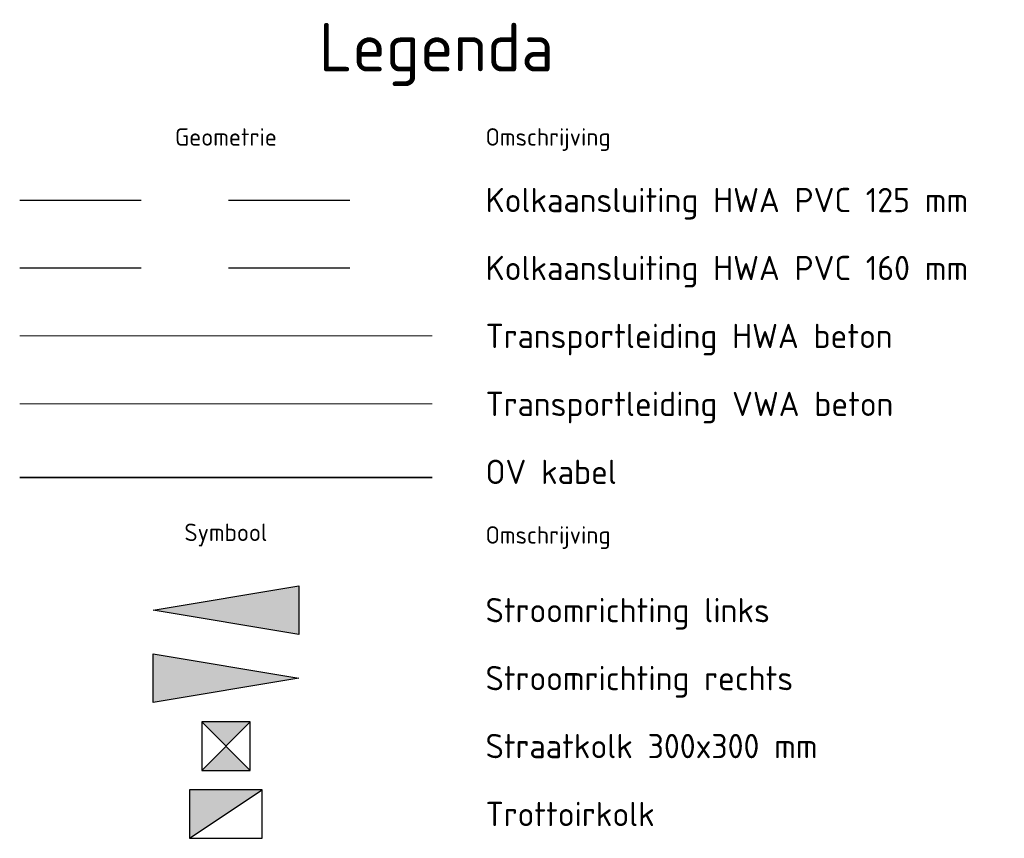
# Model space of a CAD drawing. Header units: metres. Extents: x 234332 to 234554, y 557602 to 557733.
# Tile 3 of 3: x 234533 to 234554, y 557602 to 557619. Entities that reach past the tile are written whole.
import ezdxf
from ezdxf.enums import TextEntityAlignment as Align

# ---------------------------------------------------------------- set-up
doc = ezdxf.new("R2010")
doc.units = ezdxf.units.M
for name, pattern in [('RI-HWA_BETON', [11.4, 9, -2.4]), ('RI-HWA_KOLKAANSLUITING', [4.3, 2.5, -1.8]), ('RI-VWA_BETON', [19, 9, -5, 0, -5])]:
    doc.linetypes.add(name, pattern=pattern)
doc.layers.get('0').update_dxf_attribs({"lineweight": 25})
for name, color, linetype, lineweight in [('B-WE-RI-HWA_STROOMRICHTING-S', 150, 'Continuous', 25), ('B-WE-RI-HWA_TRANSPORTLEIDING_BETON-G', 150, 'RI-HWA_BETON', 18), ('B-WE-RI-VWA_TRANSPORTLEIDING_BETON-G', 20, 'RI-VWA_BETON', 18), ('N-WE-RI-HWA_KOLKAANSLUITING_PVC_125-G', 150, 'RI-HWA_KOLKAANSLUITING', 25), ('N-WE-RI-HWA_KOLKAANSLUITING_PVC_160-G', 150, 'RI-HWA_KOLKAANSLUITING', 25), ('N-WE-RI-HWA_STROOMRICHTING-S', 150, 'Continuous', 25), ('N-WE-RI-KOLK-S', 7, 'Continuous', 25), ('R-WE-KL-ET_LS_OV_LICHTMAST-G', 190, 'Continuous', 35), ('X-XX-AL-LEGENDA-T18', 10, 'Continuous', 18), ('X-XX-AL-LEGENDA-T25', 7, 'Continuous', 25), ('X-XX-AL-LEGENDA-T50', 130, 'Continuous', 50)]:
    doc.layers.add(name, color=color, linetype=linetype, lineweight=lineweight)
doc.layers.get('0').off()
doc.styles.add('NLCS-ISO', font='NLCS-ISO.ttf')
doc.styles.add('NLCS-ISO-MM1-T25', font='NLCS-ISO.ttf', dxfattribs={"height": 2.5})
doc.styles.add('NLCS-ISO-MM1-T50', font='NLCS-ISO.ttf', dxfattribs={"height": 5})
doc.styles.add('NLCS-ISO-MM200-T18', font='NLCS-ISO.ttf', dxfattribs={"height": 360})

# ---------------------------------------------------------------- blocks, each defined once
blk = doc.blocks.new('SAL-LEGENDASYM2974')
at = {"ltscale": 0.1}
blk.add_hatch(color=256, dxfattribs=at).paths.add_polyline_path([(-2.5, 0), (2.5, 0.833), (2.5, -0.833)])
at = {"ltscale": 0.1, "flags": 128}
blk.add_lwpolyline([(-2.5, 0), (2.5, 0.833), (2.5, -0.833)], close=True, dxfattribs=at)
at = {"ltscale": 0.1, "style": 'NLCS-ISO'}
for tag, p in [('MAT', (-1, 0.5)), ('BOBL', (-5.776, 0))]:
    blk.add_attdef(tag, text='', height=1.8, dxfattribs=at).set_placement(p, align=Align.BOTTOM_RIGHT)
for tag, p in [('DIA', (1, 0.5)), ('BOBR', (7.351, 0))]:
    blk.add_attdef(tag, text='', height=1.8, dxfattribs=at).set_placement(p, align=Align.BOTTOM_LEFT)
blk.add_attdef('JVA', text='', height=1.8, dxfattribs=at).set_placement((0, -1), align=Align.TOP_CENTER)
blk = doc.blocks.new('SAL-LEGENDASYM2975')
at = {"ltscale": 0.1}
blk.add_hatch(color=256, dxfattribs=at).paths.add_polyline_path([(2.5, 0), (-2.5, -0.833), (-2.5, 0.833)])
at = {"ltscale": 0.1, "flags": 128}
blk.add_lwpolyline([(2.5, 0), (-2.5, -0.833), (-2.5, 0.833)], close=True, dxfattribs=at)
at = {"ltscale": 0.1, "style": 'NLCS-ISO'}
for tag, p in [('MAT', (-0.5, 0.5)), ('BOBL', (-7.126, 0))]:
    blk.add_attdef(tag, text='', height=1.8, dxfattribs=at).set_placement(p, align=Align.BOTTOM_RIGHT)
for tag, p in [('DIA', (0.5, 0.5)), ('BOBR', (7.203, 0))]:
    blk.add_attdef(tag, text='', height=1.8, dxfattribs=at).set_placement(p, align=Align.BOTTOM_LEFT)
blk.add_attdef('JVA', text='', height=1.8, dxfattribs=at).set_placement((0, -1), align=Align.TOP_CENTER)
at = {"ltscale": 0.1, "style": 'NLCS-ISO', "flags": 1}
blk.add_attdef('PUTNR-L', text='', height=1.8, dxfattribs=at).set_placement((-0.822, -5.885), align=Align.BOTTOM_RIGHT)
blk.add_attdef('PUTNR-L', text='', height=1.8, dxfattribs=at).set_placement((1.948, -5.77), align=Align.BOTTOM_LEFT)
blk = doc.blocks.new('SAL-LEGENDASYM2855')
h = blk.add_hatch(color=256)
h.dxf.hatch_style = 1
h.paths.add_polyline_path([(0, 0.75), (0.75, 1.5), (-0.75, 1.5)])
h.paths.add_polyline_path([(-0.75, 0), (0.75, 0), (0, 0.75)])
for p, q in [((-0.75, 0), (0.75, 1.5)), ((0.75, 0), (-0.75, 1.5))]:
    blk.add_line(p, q)
at = {"flags": 128}
blk.add_lwpolyline([(-0.75, 0), (0.75, 0), (0.75, 1.5), (-0.75, 1.5)], close=True, dxfattribs=at)
blk = doc.blocks.new('SAL-LEGENDASYM2133')
blk.add_hatch(color=256).paths.add_polyline_path([(1.125, 1.5), (-1.125, 1.5), (-1.125, 0)])
blk.add_line((-1.125, 0), (1.125, 1.5))
at = {"flags": 128}
blk.add_lwpolyline([(-1.125, 0), (1.125, 0), (1.125, 1.5), (-1.125, 1.5)], close=True, dxfattribs=at)

msp = doc.modelspace()

# ---------------------------------------------------------------- linework, layer by layer
at = {"layer": 'B-WE-RI-HWA_TRANSPORTLEIDING_BETON-G'}
msp.add_line((234533.309, 557612.395), (234541.809, 557612.395), dxfattribs=at)
at = {"layer": 'B-WE-RI-VWA_TRANSPORTLEIDING_BETON-G'}
msp.add_line((234533.309, 557610.995), (234541.809, 557610.995), dxfattribs=at)
at = {"layer": 'N-WE-RI-HWA_KOLKAANSLUITING_PVC_125-G'}
msp.add_line((234533.309, 557615.195), (234541.809, 557615.195), dxfattribs=at)
at = {"layer": 'N-WE-RI-HWA_KOLKAANSLUITING_PVC_160-G'}
msp.add_line((234533.309, 557613.795), (234541.809, 557613.795), dxfattribs=at)
at = {"layer": 'R-WE-KL-ET_LS_OV_LICHTMAST-G', "flags": 128}
msp.add_lwpolyline([(234533.309, 557609.481), (234541.809, 557609.481)], dxfattribs=at)

# ---------------------------------------------------------------- block references
at = {"layer": 'B-WE-RI-HWA_STROOMRICHTING-S', "xscale": 0.5999999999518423, "yscale": 0.5999999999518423, "zscale": 0.5999999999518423}
msp.add_blockref('SAL-LEGENDASYM2974', (234537.559, 557606.745), dxfattribs=at)
at = {"layer": 'N-WE-RI-HWA_STROOMRICHTING-S', "xscale": 0.5999999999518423, "yscale": 0.5999999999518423, "zscale": 0.5999999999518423}
msp.add_blockref('SAL-LEGENDASYM2975', (234537.559, 557605.345), dxfattribs=at)
at = {"layer": 'N-WE-RI-KOLK-S', "xscale": 0.6666666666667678, "yscale": 0.6666666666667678, "zscale": 0.6666666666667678}
for name, p in [('SAL-LEGENDASYM2855', (234537.559, 557603.445)), ('SAL-LEGENDASYM2133', (234537.559, 557602.045))]:
    msp.add_blockref(name, p, dxfattribs=at)

# ---------------------------------------------------------------- texts
at = {"layer": 'X-XX-AL-LEGENDA-T18', "color": 7, "style": 'NLCS-ISO-MM200-T18'}
for s, p in [('Geometrie', (234537.559, 557616.495)), ('Symbool', (234537.559, 557608.295))]:
    msp.add_text(s, height=0.36, dxfattribs=at).set_placement(p, align=Align.MIDDLE)
for p in [(234542.909, 557616.495), (234542.909, 557608.295)]:
    msp.add_text('Omschrijving', height=0.36, dxfattribs=at).set_placement(p, align=Align.MIDDLE_LEFT)
at = {"layer": 'X-XX-AL-LEGENDA-T25', "style": 'NLCS-ISO-MM1-T25'}
for s, p in [('Kolkaansluiting HWA PVC 125 mm', (234542.909, 557615.195)), ('Kolkaansluiting HWA PVC 160 mm', (234542.909, 557613.795)), ('Transportleiding HWA beton', (234542.909, 557612.395)), ('Transportleiding VWA beton', (234542.909, 557610.995)), ('OV kabel', (234542.909, 557609.595)), ('Stroomrichting links', (234542.909, 557606.745)), ('Stroomrichting rechts', (234542.909, 557605.345)), ('Straatkolk 300x300 mm', (234542.909, 557603.945)), ('Trottoirkolk', (234542.909, 557602.545))]:
    msp.add_text(s, height=0.5, dxfattribs=at).set_placement(p, align=Align.MIDDLE_LEFT)
at = {"layer": 'X-XX-AL-LEGENDA-T50', "color": 7, "style": 'NLCS-ISO-MM1-T50'}
msp.add_text('Legenda', height=1, dxfattribs=at).set_placement((234541.897, 557618.195), align=Align.MIDDLE)

doc.saveas('drawing.dxf')
